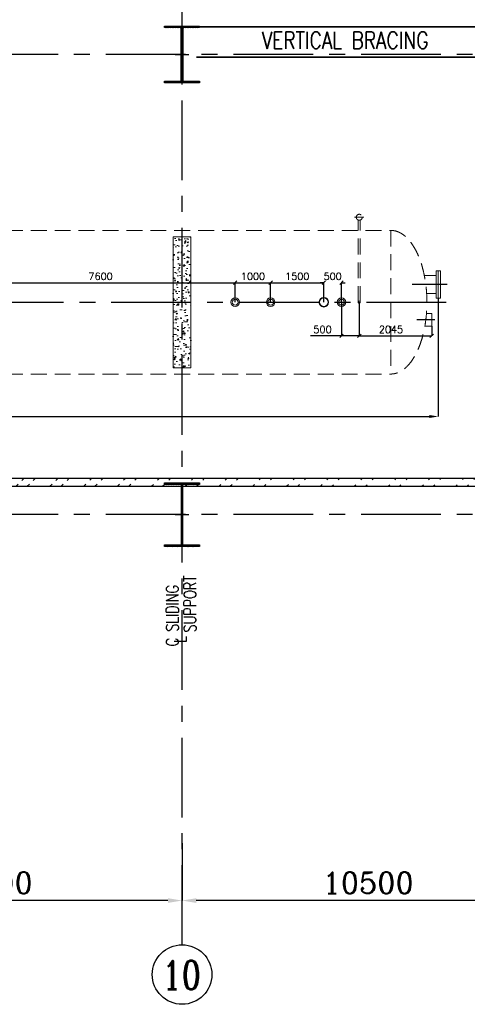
# Model space of a CAD drawing. Header units: inches. Extents: x 0 to 1544102, y -303681 to 23144100.
# Tile 42 of 256: x 122515 to 135145, y -206411 to -178601. Entities that reach past the tile are written whole.
import ezdxf

# ---------------------------------------------------------------- set-up
doc = ezdxf.new("R2010")
doc.units = ezdxf.units.IN
doc.header["$LTSCALE"] = 1800
doc.header["$MEASUREMENT"] = 0
for name, pattern in [('CENTER', [2, 1.25, -0.25, 0.25, -0.25]), ('DASHED', [0.75, 0.5, -0.25]), ('HIDDEN', [0.375, 0.25, -0.125])]:
    doc.linetypes.add(name, pattern=pattern)
doc.layers.get('0').update_dxf_attribs({"color": 253, "lineweight": 9})
for name, color, linetype in [('1', 7, 'Continuous'), ('BRACING', 1, 'HIDDEN'), ('CEN', 2, 'CENTER'), ('COL', 1, 'Continuous'), ('DIM', 4, 'Continuous'), ('GRID', 251, 'CENTER'), ('TEXT', 3, 'Continuous'), ('WALL', 6, 'Continuous')]:
    doc.layers.add(name, color=color, linetype=linetype)
doc.layers.add('CONCRETE', color=145, linetype='Continuous', lineweight=15)
doc.layers.add('EQUIP', color=8, linetype='HIDDEN', lineweight=9)
doc.styles.add('ROMANC', font='ROMANC.SHX')
doc.styles.add('ROMANS', font='romans.shx')
doc.dimstyles.new('HALF', dxfattribs={"dimtxt": 200, "dimasz": 100, "dimexe": 0, "dimexo": 0, "dimgap": 80, "dimtad": 1, "dimdec": 0, "dimzin": 0, "dimdsep": 46, "dimtxsty": 'ROMANS', "dimblk": 'OBLIQUE', "dimcen": 0, "dimclrd": 256, "dimclre": 9, "dimclrt": 256, "dimadec": 0, "dimazin": 0, "dimtfac": 0.09, "dimtdec": 0, "dimtix": 1, "dimtofl": 0, "dimtmove": 0, "dimatfit": 3, "dimldrblk": 'DOT', "dimfxl": 1, "dimtolj": 1, "dimtzin": 0, "dimarcsym": 0})
doc.dimstyles.new('K2', dxfattribs={"dimtxt": 600, "dimasz": 400, "dimexe": 200, "dimexo": 200, "dimgap": 200, "dimtad": 1, "dimdec": 0, "dimzin": 0, "dimdsep": 46, "dimtxsty": 'ROMANC', "dimcen": 0.09, "dimclrd": 256, "dimclrt": 4, "dimadec": 0, "dimazin": 0, "dimtfac": 1, "dimtdec": 0, "dimtofl": 0, "dimtmove": 1, "dimatfit": 3, "dimfxl": 0.18, "dimtolj": 1, "dimtzin": 0, "dimarcsym": 0})
doc.dimstyles.new('STANDARD1', dxfattribs={"dimtxt": 300, "dimasz": 250, "dimexe": 0, "dimexo": 0, "dimgap": 80, "dimtad": 1, "dimdec": 0, "dimzin": 0, "dimdsep": 46, "dimtxsty": 'ROMANS', "dimcen": 0, "dimclrd": 4, "dimclre": 4, "dimclrt": 7, "dimadec": 0, "dimazin": 0, "dimtfac": 0.09, "dimtdec": 0, "dimtix": 1, "dimtofl": 0, "dimtmove": 0, "dimatfit": 3, "dimfxl": 1, "dimtolj": 1, "dimtzin": 0, "dimarcsym": 0})

# ---------------------------------------------------------------- blocks, each defined once
blk = doc.blocks.new('*D280')
at = {"layer": 'DIM', "color": 0, "lineweight": -2, "transparency": 16777216}
for p, q in [((127096, -201856), (127096, -203481)), ((137596, -203000), (137596, -203481))]:
    blk.add_line(p, q, dxfattribs=at)
at = {"layer": 'DIM', "lineweight": -2, "transparency": 16777216}
blk.add_line((137196, -203481), (127496, -203481), dxfattribs=at)
at = {"layer": 'DIM', "transparency": 16777216}
for points in [[(127496, -203415), (127496, -203548), (127096, -203481)], [(137196, -203415), (137196, -203548), (137596, -203481)]]:
    blk.add_solid(points, dxfattribs=at)
at = {"layer": 'DIM', "color": 4, "transparency": 16777216, "insert": (132346, -202981), "char_height": 600, "attachment_point": 5, "style": 'ROMANC'}
blk.add_mtext('\\A1;10500', dxfattribs=at)
blk = doc.blocks.new('*D281')
at = {"layer": 'DIM', "color": 0, "lineweight": -2, "transparency": 16777216}
for p, q in [((116096, -201856), (116096, -203481)), ((127096, -203000), (127096, -203481))]:
    blk.add_line(p, q, dxfattribs=at)
at = {"layer": 'DIM', "lineweight": -2, "transparency": 16777216}
blk.add_line((126696, -203481), (116496, -203481), dxfattribs=at)
at = {"layer": 'DIM', "transparency": 16777216}
for points in [[(116496, -203415), (116496, -203548), (116096, -203481)], [(126696, -203415), (126696, -203548), (127096, -203481)]]:
    blk.add_solid(points, dxfattribs=at)
at = {"layer": 'DIM', "color": 4, "transparency": 16777216, "insert": (121596, -202981), "char_height": 600, "attachment_point": 5, "style": 'ROMANC'}
blk.add_mtext('\\A1;11000', dxfattribs=at)
blk = doc.blocks.new('C-ROW COLUMN')
at = {"layer": 'COL'}
h = blk.add_hatch(dxfattribs=at)
h.set_pattern_fill('ANSI31', color=256, scale=200, style=0)
h.set_pattern_definition([(45, (-1315.907, -6.545), (-17.6776695, 17.6776695), [])])
h.paths.add_polyline_path([(77950, 120865), (76960, 120865), (76960, 120820), (77950, 120820)])
h.paths.add_polyline_path([(77478, 120820), (77433, 120820), (77433, 119310), (77478, 119310)])
h.paths.add_polyline_path([(77950, 119310), (76960, 119310), (76960, 119265), (77950, 119265)])
at = {"layer": 'CEN'}
for p, q in [((77455, 119265), (77455, 120865)), ((77264, 120065), (77647, 120065))]:
    blk.add_line(p, q, dxfattribs=at)
at = {"layer": 'COL'}
for points in [[(76960, 120865), (77950, 120865), (77950, 120820), (76960, 120820)], [(77433, 120820), (77478, 120820), (77478, 119310), (77433, 119310)], [(76960, 119310), (77950, 119310), (77950, 119265), (76960, 119265)]]:
    blk.add_lwpolyline(points, close=True, dxfattribs=at)
blk = doc.blocks.new('B-ROW COLUMN')
at = {"layer": 'COL'}
h = blk.add_hatch(dxfattribs=at)
h.set_pattern_fill('ANSI31', color=256, scale=200, style=0)
h.set_pattern_definition([(45, (155648.048, 63141.767), (-17.67767, 17.67767), [])])
h.paths.add_polyline_path([(171095, 85178), (172085, 85178), (172085, 85128), (171095, 85128)])
h.paths.add_polyline_path([(171574, 86878), (171606, 86878), (171606, 85178), (171574, 85178)])
h.paths.add_polyline_path([(171095, 86928), (172085, 86928), (172085, 86878), (171095, 86878)])
blk.add_line((171590, 85128), (171590, 86928))
at = {"layer": 'CEN'}
for p, q in [((171590, 85128), (171590, 86928)), ((171399, 86028), (171782, 86028))]:
    blk.add_line(p, q, dxfattribs=at)
at = {"layer": 'COL'}
for points in [[(171095, 86928), (172085, 86928), (172085, 86878), (171095, 86878)], [(171574, 86878), (171606, 86878), (171606, 85178), (171574, 85178)], [(171095, 85178), (172085, 85178), (172085, 85128), (171095, 85128)]]:
    blk.add_lwpolyline(points, close=True, dxfattribs=at)
blk = doc.blocks.new('DEAERATOR')
for centre, radius in [((12500, 0), 121), ((12500, 0), 84), ((13500, 0), 121), ((13500, 0), 84), ((15000, 0), 136), ((15000, 0), 124), ((15500, 0), 121), ((15500, 0), 84)]:
    blk.add_circle(centre, radius)
at = {"layer": 'CEN'}
for p, q in [((18482, 500), (17496, 500)), ((-23396, 0), (18548, 0)), ((18130, -500), (17629, -500))]:
    blk.add_line(p, q, dxfattribs=at)
at = {"layer": 'EQUIP'}
for p, q in [((15866, 2400), (16134, 2400)), ((15970, 0), (15970, 2322)), ((16030, 0), (16030, 2322)), ((-16895, 2028), (16895, 2028)), ((16895, 2028), (16895, -2028)), ((17896, -322), (18045, -322)), ((18045, -322), (18045, -678)), ((17851, -678), (18045, -678)), ((-16895, -2028), (16895, -2028))]:
    blk.add_line(p, q, dxfattribs=at)
at = {"layer": 'EQUIP', "linetype": 'DASHED'}
for p, q in [((18166, 888), (18166, 112)), ((18166, 888), (18230, 888)), ((18230, 888), (18230, 112)), ((18294, 888), (18230, 888)), ((18294, 888), (18294, 112)), ((17836, 754), (18166, 754)), ((17898, 246), (18166, 246)), ((18230, 112), (18166, 112)), ((18230, 112), (18294, 112))]:
    blk.add_line(p, q, dxfattribs=at)
at = {"layer": 'EQUIP'}
for centre, radius in [((16000, 2400), 84), ((16000, 0), 30)]:
    blk.add_circle(centre, radius, dxfattribs=at)
at = {"layer": 'EQUIP', "extrusion": (0, 0, -1)}
blk.add_ellipse((16895, 0), major_axis=(0, -2028), ratio=0.5, start_param=3.141593, end_param=6.283185, dxfattribs=at)
blk = doc.blocks.new('*D307')
at = {"layer": 'DIM', "color": 4, "lineweight": -2, "transparency": 16777216}
for p, q in [((134326, -186469), (134326, -189809)), ((97866, -186969), (97866, -189809)), ((98116, -189809), (134076, -189809))]:
    blk.add_line(p, q, dxfattribs=at)
at = {"layer": 'DIM', "color": 4, "transparency": 16777216}
for points in [[(98116, -189767), (98116, -189851), (97866, -189809)], [(134076, -189767), (134076, -189851), (134326, -189809)]]:
    blk.add_solid(points, dxfattribs=at)
at = {"layer": 'DIM', "color": 7, "transparency": 16777216, "insert": (119860, -189579), "char_height": 300, "attachment_point": 5, "style": 'ROMANS'}
blk.add_mtext('\\A1;36460', dxfattribs=at)
blk = doc.blocks.new('_Oblique')
at = {"color": 0, "linetype": 'ByBlock', "lineweight": -2}
blk.add_line((-0.5, -0.5), (0.5, 0.5), dxfattribs=at)
blk = doc.blocks.new('*D313')
at = {"layer": 'DIM', "color": 9, "lineweight": -2, "transparency": 16777216}
for p, q in [((132096, -186581), (132096, -187531)), ((134141, -187259), (134141, -187531))]:
    blk.add_line(p, q, dxfattribs=at)
at = {"layer": 'DIM', "lineweight": -2, "transparency": 16777216}
blk.add_line((132096, -187531), (134141, -187531), dxfattribs=at)
at = {"layer": 'DIM', "lineweight": -2, "transparency": 16777216, "xscale": 100, "yscale": 100, "zscale": 100, "rotation": 180}
blk.add_blockref('_Oblique', (132096, -187531), dxfattribs=at)
at = {"layer": 'DIM', "lineweight": -2, "transparency": 16777216, "xscale": 100, "yscale": 100, "zscale": 100}
blk.add_blockref('_Oblique', (134141, -187531), dxfattribs=at)
at = {"layer": 'DIM', "transparency": 16777216, "insert": (132991, -187351), "char_height": 200, "attachment_point": 5, "style": 'ROMANS'}
blk.add_mtext('\\A1;2045', dxfattribs=at)
blk = doc.blocks.new('_Dot')
at = {"color": 0, "linetype": 'ByBlock', "lineweight": -2}
blk.add_line((-0.5, 0), (-1, 0), dxfattribs=at)
at = {"color": 0, "linetype": 'ByBlock', "const_width": 0.5}
blk.add_lwpolyline([(-0.25, 0, 1), (0.25, 0, 1)], format="xyb", close=True, dxfattribs=at)
blk = doc.blocks.new('*D319')
at = {"layer": 'DIM', "color": 9, "lineweight": -2, "transparency": 16777216}
for p, q in [((120996, -186581), (120996, -186031)), ((128596, -186581), (128596, -186031))]:
    blk.add_line(p, q, dxfattribs=at)
at = {"layer": 'DIM', "lineweight": -2, "transparency": 16777216}
blk.add_line((120996, -186031), (128596, -186031), dxfattribs=at)
at = {"layer": 'DIM', "lineweight": -2, "transparency": 16777216, "xscale": 100, "yscale": 100, "zscale": 100, "rotation": 180}
blk.add_blockref('_Oblique', (120996, -186031), dxfattribs=at)
at = {"layer": 'DIM', "lineweight": -2, "transparency": 16777216, "xscale": 100, "yscale": 100, "zscale": 100}
blk.add_blockref('_Oblique', (128596, -186031), dxfattribs=at)
at = {"layer": 'DIM', "transparency": 16777216, "insert": (124796, -185851), "char_height": 200, "attachment_point": 5, "style": 'ROMANS'}
blk.add_mtext('\\A1;7600', dxfattribs=at)
blk = doc.blocks.new('*D320')
at = {"layer": 'DIM', "color": 9, "lineweight": -2, "transparency": 16777216}
for p, q in [((128596, -186581), (128596, -186031)), ((129596, -186581), (129596, -186031))]:
    blk.add_line(p, q, dxfattribs=at)
at = {"layer": 'DIM', "lineweight": -2, "transparency": 16777216}
blk.add_line((128596, -186031), (129596, -186031), dxfattribs=at)
at = {"layer": 'DIM', "lineweight": -2, "transparency": 16777216, "xscale": 100, "yscale": 100, "zscale": 100, "rotation": 180}
blk.add_blockref('_Oblique', (128596, -186031), dxfattribs=at)
at = {"layer": 'DIM', "lineweight": -2, "transparency": 16777216, "xscale": 100, "yscale": 100, "zscale": 100}
blk.add_blockref('_Oblique', (129596, -186031), dxfattribs=at)
at = {"layer": 'DIM', "transparency": 16777216, "insert": (129096, -185851), "char_height": 200, "attachment_point": 5, "style": 'ROMANS'}
blk.add_mtext('\\A1;1000', dxfattribs=at)
blk = doc.blocks.new('*D321')
at = {"layer": 'DIM', "color": 9, "lineweight": -2, "transparency": 16777216}
for p, q in [((129596, -186581), (129596, -186031)), ((131096, -186581), (131096, -186031))]:
    blk.add_line(p, q, dxfattribs=at)
at = {"layer": 'DIM', "lineweight": -2, "transparency": 16777216}
blk.add_line((129596, -186031), (131096, -186031), dxfattribs=at)
at = {"layer": 'DIM', "lineweight": -2, "transparency": 16777216, "xscale": 100, "yscale": 100, "zscale": 100, "rotation": 180}
blk.add_blockref('_Oblique', (129596, -186031), dxfattribs=at)
at = {"layer": 'DIM', "lineweight": -2, "transparency": 16777216, "xscale": 100, "yscale": 100, "zscale": 100}
blk.add_blockref('_Oblique', (131096, -186031), dxfattribs=at)
at = {"layer": 'DIM', "transparency": 16777216, "insert": (130346, -185851), "char_height": 200, "attachment_point": 5, "style": 'ROMANS'}
blk.add_mtext('\\A1;1500', dxfattribs=at)
blk = doc.blocks.new('*D322')
at = {"layer": 'DIM', "lineweight": -2, "transparency": 16777216}
for p, q in [((131096, -186031), (130996, -186031)), ((131596, -186031), (131696, -186031))]:
    blk.add_line(p, q, dxfattribs=at)
at = {"layer": 'DIM', "color": 9, "lineweight": -2, "transparency": 16777216}
for p, q in [((131096, -186581), (131096, -186031)), ((131596, -186581), (131596, -186031))]:
    blk.add_line(p, q, dxfattribs=at)
at = {"layer": 'DIM', "lineweight": -2, "transparency": 16777216, "xscale": 100, "yscale": 100, "zscale": 100}
blk.add_blockref('_Oblique', (131096, -186031), dxfattribs=at)
at = {"layer": 'DIM', "lineweight": -2, "transparency": 16777216, "xscale": 100, "yscale": 100, "zscale": 100, "rotation": 180}
blk.add_blockref('_Oblique', (131596, -186031), dxfattribs=at)
at = {"layer": 'DIM', "transparency": 16777216, "insert": (131346, -185851), "char_height": 200, "attachment_point": 5, "style": 'ROMANS'}
blk.add_mtext('\\A1;500', dxfattribs=at)
blk = doc.blocks.new('*D323')
at = {"layer": 'DIM', "color": 9, "lineweight": -2, "transparency": 16777216}
for p, q in [((131596, -186581), (131596, -187531)), ((132096, -186581), (132096, -187531))]:
    blk.add_line(p, q, dxfattribs=at)
at = {"layer": 'DIM', "lineweight": -2, "transparency": 16777216}
for p, q in [((131596, -187531), (130722, -187531)), ((132096, -187531), (131596, -187531))]:
    blk.add_line(p, q, dxfattribs=at)
at = {"layer": 'DIM', "lineweight": -2, "transparency": 16777216, "xscale": 100, "yscale": 100, "zscale": 100, "rotation": 180}
blk.add_blockref('_Oblique', (131596, -187531), dxfattribs=at)
at = {"layer": 'DIM', "lineweight": -2, "transparency": 16777216, "xscale": 100, "yscale": 100, "zscale": 100}
blk.add_blockref('_Oblique', (132096, -187531), dxfattribs=at)
at = {"layer": 'DIM', "transparency": 16777216, "insert": (131059, -187351), "char_height": 200, "attachment_point": 5, "style": 'ROMANS'}
blk.add_mtext('\\A1;500', dxfattribs=at)

msp = doc.modelspace()

# ---------------------------------------------------------------- hatches: boundary and pattern name
h = msp.add_hatch()
h.set_pattern_fill('ANSI32', color=256, scale=1800, style=0)
h.set_pattern_definition([(45, (-320647.8, -240592.44), (-477.2971, 477.2971), []), (45, (-320329.6, -240592.44), (-477.2971, 477.2971), [])])
edge = h.paths.add_edge_path()
edge.add_line((33279.99, -191551.1), (156717.49, -191551.1))
edge.add_line((33495.97, -191781.1), (156245.97, -191781.1))
at = {"layer": 'CONCRETE'}
h = msp.add_hatch(dxfattribs=at)
h.set_pattern_fill('AR-CONC', color=256, scale=50, style=0)
h.set_pattern_definition([(50, (34793.92, -237801.18), (358.6301, -31.3761), [37.5, -412.5]), (355, (34793.92, -237801.18), (-69.3757, 376.0961), [30, -330]), (100.4514, (34823.8, -237803.8), (289.2547, 344.7198), [31.8701, -350.571]), (46.1842, (34793.9, -237701.18), (533.6205, -82.7595), [56.25, -618.75]), (96.6356, (34838.4, -237708.07), (467.3314, 487.059), [47.8051, -525.8565]), (351.1842, (34793.9, -237701.2), (467.331, 487.0593), [45, -495]), (21, (34843.92, -237726.18), (298.4535, -201.30945), [37.5, -412.5]), (326, (34843.92, -237726.18), (121.6577, 362.575), [30, -330]), (71.4514, (34868.8, -237742.95), (420.1113, 161.2652), [31.8701, -350.571]), (37.5, (34793.92, -237801.18), (6.07993, 166.44693), [0, -326, 0, -335, 0, -331.25]), (7.5, (34793.92, -237801.18), (131.53477, 197.20586), [0, -191, 0, -318.5, 0, -126.25]), (327.5, (34682.42, -237801.18), (266.91122, -11.27744), [0, -125, 0, -390, 0, -517.5]), (317.5, (34632.42, -237801.18), (291.5931, 50.0525), [0, -162.5, 0, -259, 0, -367.5])])
h.paths.add_polyline_path([(126845.97, -184731.1), (126845.97, -186581.1), (127095.97, -186581.1), (127095.97, -184731.1)])
h.paths.add_polyline_path([(126845.97, -186581.1), (126845.97, -188431.1), (127095.97, -188431.1), (127095.97, -186581.1)])
h.paths.add_polyline_path([(127345.97, -186581.1), (127345.97, -184731.1), (127095.97, -184731.1), (127095.97, -186581.1)])
h.paths.add_polyline_path([(127345.97, -188431.1), (127345.97, -186581.1), (127095.97, -186581.1), (127095.97, -188431.1)])

# ---------------------------------------------------------------- linework, layer by layer
at = {"layer": '1'}
msp.add_circle((127095.97, -205571.03), 840.34, dxfattribs=at)
msp.add_circle((127095.97, -205571.03), 840.34, dxfattribs=at)
at = {"layer": 'BRACING', "const_width": 40}
for points in [[(127495.97, -178803.6), (137195.97, -178803.6)], [(127495.97, -179658.6), (137195.97, -179658.6)]]:
    msp.add_lwpolyline(points, dxfattribs=at)
at = {"layer": 'CONCRETE'}
msp.add_lwpolyline([(126845.97, -184731.1), (127345.97, -184731.1), (127345.97, -188431.1), (126845.97, -188431.1)], close=True, dxfattribs=at)
at = {"layer": 'GRID'}
for p, q in [((127095.97, -204730.69), (127095.97, -176081.1)), ((278395.97, -179581.1), (19295.97, -179581.1)), ((278395.97, -192581.1), (19295.97, -192581.1))]:
    msp.add_line(p, q, dxfattribs=at)
at = {"layer": 'WALL'}
for p, q in [((33279.99, -191551.1), (156717.49, -191551.1)), ((33495.97, -191781.1), (156245.97, -191781.1))]:
    msp.add_line(p, q, dxfattribs=at)

# ---------------------------------------------------------------- block references
for name, p in [('C-ROW COLUMN', (49640.53, -299646.24)), ('DEAERATOR', (116095.97, -186581.1)), ('B-ROW COLUMN', (-44494.26, -278608.72))]:
    msp.add_blockref(name, p)

# ---------------------------------------------------------------- texts
at = {"layer": 'TEXT', "color": 3, "style": 'ROMANS', "width": 0.75}
for s, p in [('SUPPORT', (127495.97, -195905.22)), ('C SLIDING', (126995.97, -196299.72)), ('L', (127222.97, -196200.22))]:
    msp.add_text(s, height=350, rotation=90, dxfattribs=at).set_placement(p)
at = {"layer": 'TEXT', "style": 'ROMANC', "width": 0.8}
msp.add_text('10', height=800, dxfattribs=at).set_placement((126530.87, -205987.01))
at = {"layer": 'TEXT', "insert": (129345.05, -178941.16), "char_height": 480, "width": 6467.9149, "attachment_point": 1, "style": 'ROMANS'}
msp.add_mtext('{\\W0.8;VERTICAL BRACING}', dxfattribs=at)

# ---------------------------------------------------------------- dimensions: what is measured, and where the dimension line sits
at = {"layer": 'DIM'}
for base, p1, p2, picture, middle in [((128595.97, -186031.1), (120995.97, -186581.1), (128595.97, -186581.1), '*D319', (124795.97, -185851.1)), ((129595.97, -186031.1), (128595.97, -186581.1), (129595.97, -186581.1), '*D320', (129095.97, -185851.1)), ((131095.97, -186031.1), (129595.97, -186581.1), (131095.97, -186581.1), '*D321', (130345.97, -185851.1)), ((131595.97, -186031.1), (131095.97, -186581.1), (131595.97, -186581.1), '*D322', (131345.97, -185851.1))]:
    dim = msp.add_linear_dim(base=base, p1=p1, p2=p2, dimstyle='HALF', dxfattribs=at)
    dim.commit()
    dim.dimension.update_dxf_attribs({"geometry": picture, "text_midpoint": middle})
for base, p1, p2, dimstyle, picture, middle in [((134325.97, -189809.1), (97865.97, -186968.6), (134325.97, -186468.6), 'STANDARD1', '*D307', (119859.54, -189809.1)), ((132095.97, -187531.1), (131595.97, -186581.1), (132095.97, -186581.1), 'HALF', '*D323', (131058.82, -187531.1)), ((134140.97, -187531.1), (132095.97, -186581.1), (134140.97, -187259.1), 'HALF', '*D313', (132990.97, -187531.1))]:
    dim = msp.add_linear_dim(base=base, p1=p1, p2=p2, dimstyle=dimstyle, dxfattribs=at)
    dim.commit()
    dim.dimension.update_dxf_attribs({"geometry": picture, "text_midpoint": middle, "dimtype": 160})
for base, p1, p2, picture, middle in [((116095.97, -203481.39), (127095.97, -202999.71), (116095.97, -201855.82), '*D281', (121595.97, -202981.39)), ((127095.97, -203481.39), (137595.97, -202999.71), (127095.97, -201855.82), '*D280', (132345.97, -202981.39))]:
    dim = msp.add_linear_dim(base=base, p1=p1, p2=p2, angle=180, dimstyle='K2', override={"dimexe": 0, "dimexo": 0}, dxfattribs=at)
    dim.commit()
    dim.dimension.update_dxf_attribs({"geometry": picture, "text_midpoint": middle})

doc.saveas('drawing.dxf')
